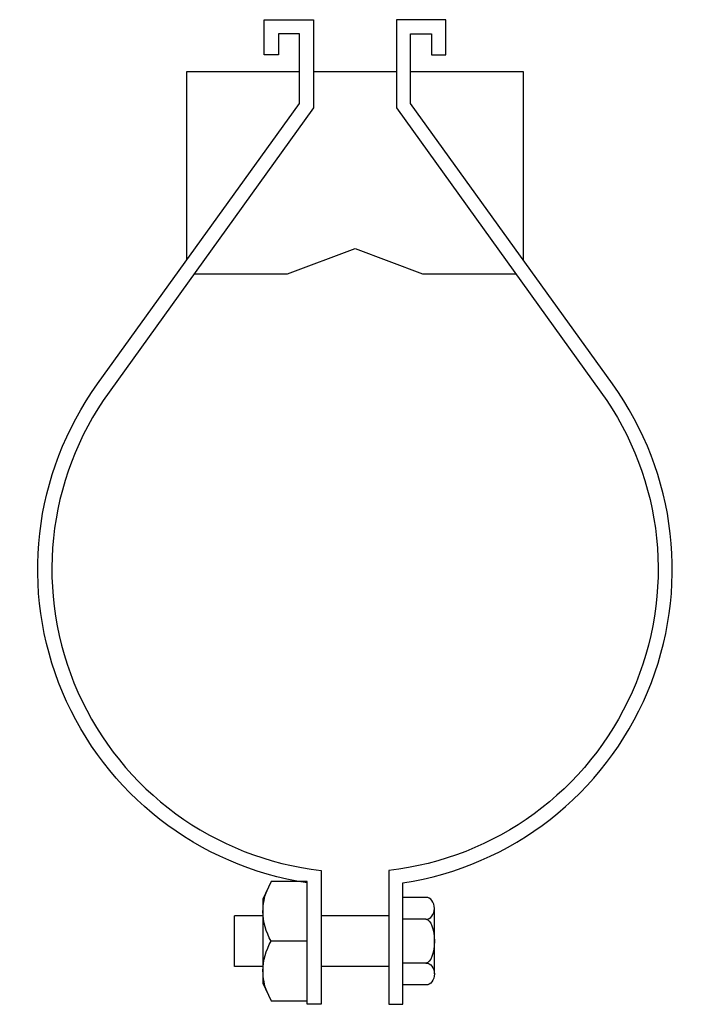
# Model space of a CAD drawing. Extents: x 20 to 196, y 11 to 268.
import ezdxf

# ---------------------------------------------------------------- set-up
doc = ezdxf.new("R2010")
doc.units = 0
doc.header["$MEASUREMENT"] = 0
doc.layers.get('0').update_dxf_attribs({"linetype": 'CONTINUOUS'})

# ---------------------------------------------------------------- blocks, each defined once
blk = doc.blocks.new('AI9-BLK2')
at = {"color": 7}
blk.add_line((5.78, 0), (-3.65, 0), dxfattribs=at)
blk.add_lwpolyline([(-3.65, 15.57), (-5.78, 11.01), (-5.78, -11.01), (-3.65, -15.57), (5.78, -15.57), (5.78, 15.57)], close=True, dxfattribs=at)
blk.add_open_spline([(-4.72, -13.29), (-5.38, -11.53), (-5.74, -9.67), (-5.78, -7.79), (-5.72, -5.05), (-4.99, -2.38), (-3.65, 0), (-4.99, 2.38), (-5.72, 5.05), (-5.78, 7.79), (-5.74, 9.67), (-5.38, 11.53), (-4.72, 13.29)], degree=3, knots=[0, 0, 0, 0, 1, 1, 1, 2, 2, 2, 3, 3, 3, 4, 4, 4, 4], dxfattribs=at)
blk = doc.blocks.new('AI9-BLK1')
at = {"color": 7}
for p, q in [((-4.13, -11.44), (-4.13, 11.44)), ((1.93, 11.44), (-4.13, 11.44)), ((4.13, -8.58), (4.13, 8.58)), ((1.93, 5.72), (-4.13, 5.72)), ((1.93, -5.72), (-4.13, -5.72)), ((1.93, -11.44), (-4.13, -11.44))]:
    blk.add_line(p, q, dxfattribs=at)
for points in [[(1.93, 5.72), (3.14, 5.72), (4.13, 7), (4.13, 8.58), (4.13, 10.16), (3.14, 11.44), (1.93, 11.44)], [(1.93, 5.72), (3.14, 5.72), (4.13, 3.16), (4.13, 0), (4.13, -3.16), (3.14, -5.72), (1.93, -5.72)], [(1.93, -5.72), (3.14, -5.72), (4.13, -7), (4.13, -8.58), (4.13, -10.16), (3.14, -11.44), (1.93, -11.44)]]:
    blk.add_open_spline(points, degree=3, knots=[0, 0, 0, 0, 1, 1, 1, 2, 2, 2, 2], dxfattribs=at)

msp = doc.modelspace()

# ---------------------------------------------------------------- linework, layer by layer
at = {"color": 7}
for p, q in [((118.76, 254.86), (97.14, 254.86)), ((76.42, 20.85), (76.42, 34.07)), ((83.88, 34.07), (76.42, 34.07)), ((116.76, 34.07), (99.14, 34.07)), ((83.88, 20.85), (76.42, 20.85)), ((116.76, 20.85), (99.14, 20.85))]:
    msp.add_line(p, q, dxfattribs=at)
for points in [[(93.44, 254.86), (63.92, 254.86), (63.92, 205.55)], [(151.98, 205.55), (151.98, 254.86), (122.46, 254.86)], [(65.92, 202.01), (90.34, 202.01), (107.95, 208.62), (125.56, 202.01), (149.98, 202.01)]]:
    msp.add_lwpolyline(points, dxfattribs=at)
for points in [[(99.14, 10.95), (99.14, 10.95), (99.14, 45.96), (99.14, 45.96), (71.15, 49.09), (46.93, 66.84), (35.5, 92.58), (24.08, 118.32), (27.17, 148.19), (43.63, 171.05), (43.63, 171.05), (97.14, 245.37), (97.14, 245.37), (97.14, 245.37), (97.14, 268.45), (97.14, 268.45), (97.14, 268.45), (84.24, 268.45), (84.24, 268.45), (84.24, 268.45), (84.24, 259.3), (84.24, 259.3), (84.24, 259.3), (87.94, 259.3), (87.94, 259.3), (87.94, 259.3), (87.94, 264.75), (87.94, 264.75), (87.94, 264.75), (93.44, 264.75), (93.44, 264.75), (93.44, 264.75), (93.44, 246.56), (93.44, 246.56), (93.44, 246.56), (40.63, 173.21), (40.63, 173.21), (23.75, 149.77), (20.28, 119.23), (31.46, 92.6), (42.65, 65.97), (66.89, 47.07), (95.44, 42.72), (95.44, 42.72), (95.44, 10.95), (95.44, 10.95), (95.44, 10.95), (99.14, 10.95), (99.14, 10.95)], [(116.76, 10.95), (116.76, 10.95), (116.76, 45.96), (116.76, 45.96), (144.75, 49.09), (168.97, 66.84), (180.4, 92.58), (191.82, 118.32), (188.73, 148.19), (172.27, 171.05), (172.27, 171.05), (118.76, 245.37), (118.76, 245.37), (118.76, 245.37), (118.76, 268.45), (118.76, 268.45), (118.76, 268.45), (131.66, 268.45), (131.66, 268.45), (131.66, 268.45), (131.66, 259.3), (131.66, 259.3), (131.66, 259.3), (127.96, 259.3), (127.96, 259.3), (127.96, 259.3), (127.96, 264.75), (127.96, 264.75), (127.96, 264.75), (122.46, 264.75), (122.46, 264.75), (122.46, 264.75), (122.46, 246.56), (122.46, 246.56), (122.46, 246.56), (175.27, 173.21), (175.27, 173.21), (192.15, 149.77), (195.62, 119.23), (184.44, 92.6), (173.25, 65.97), (149.01, 47.07), (120.46, 42.72), (120.46, 42.72), (120.46, 10.95), (120.46, 10.95), (120.46, 10.95), (116.76, 10.95), (116.76, 10.95)]]:
    msp.add_open_spline(points, degree=3, knots=[0, 0, 0, 0, 1, 1, 1, 2, 2, 2, 3, 3, 3, 4, 4, 4, 5, 5, 5, 6, 6, 6, 7, 7, 7, 8, 8, 8, 9, 9, 9, 10, 10, 10, 11, 11, 11, 12, 12, 12, 13, 13, 13, 14, 14, 14, 15, 15, 15, 16, 16, 16, 16], dxfattribs=at)

# ---------------------------------------------------------------- block references
for name, p in [('AI9-BLK2', (89.66, 27.46)), ('AI9-BLK1', (124.58, 27.46))]:
    msp.add_blockref(name, p, dxfattribs=at)

doc.saveas('drawing.dxf')
